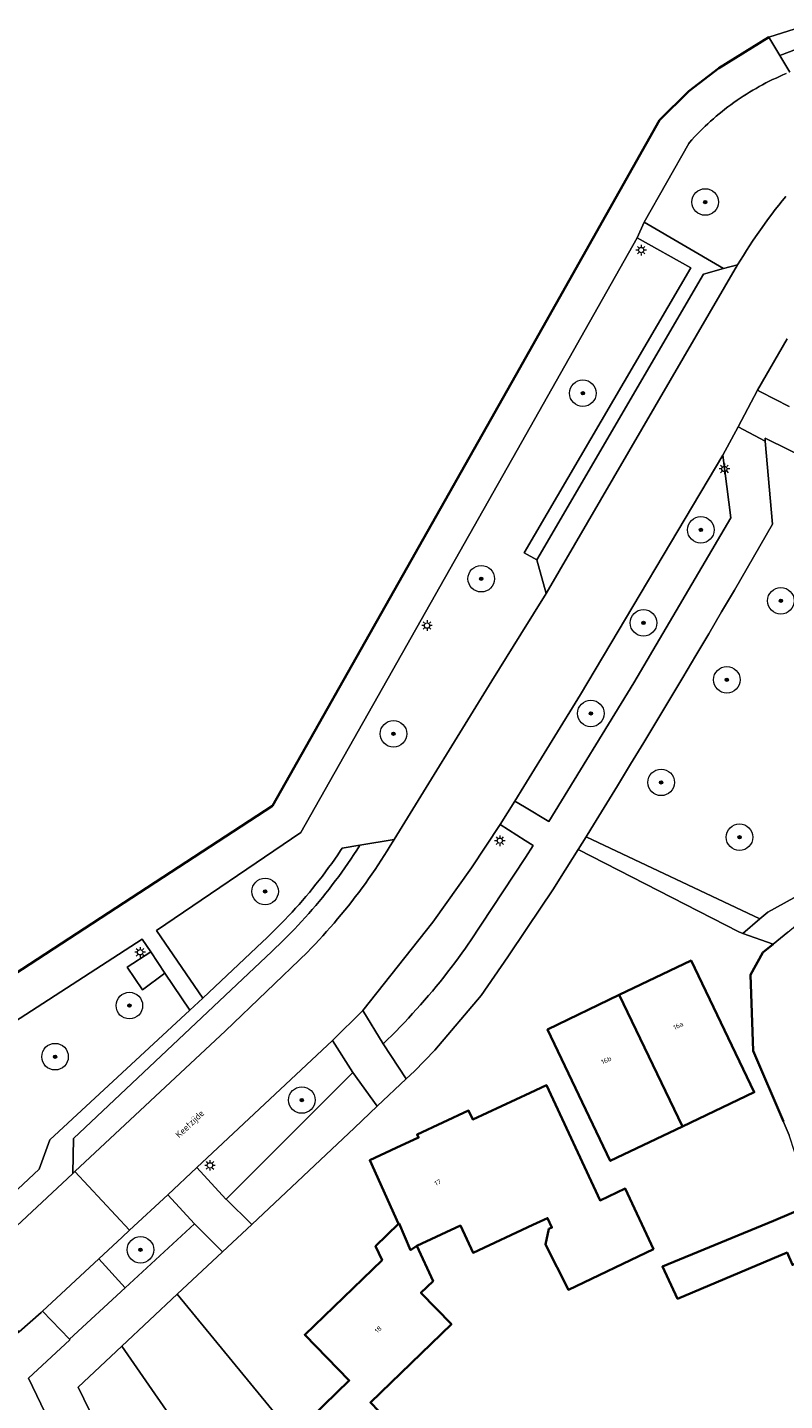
# Model space of a CAD drawing. Header units: metres. Extents: x 131489 to 134032, y 502353 to 503606.
# Tile 34 of 90: x 132708 to 132765, y 502829 to 502932. Entities that reach past the tile are written whole.
import ezdxf
from ezdxf.enums import TextEntityAlignment as Align

# ---------------------------------------------------------------- set-up
doc = ezdxf.new("R2010")
doc.units = ezdxf.units.M
for name, color, linetype, lineweight in [('ALG-laag uit', 4, 'Continuous', 18), ('B-WE-GK-BESCHOEIING-G', 130, 'GK-BESCHOEIING', 35), ('B-WE-GR-BEPLANTING_CULTUUR_BOSPLANTSOEN-GV', 90, 'Continuous', 18), ('B-WE-GR-BEPLANTING_CULTUUR_HEESTERS-GV', 90, 'Continuous', 18), ('B-WE-GR-BOOM-S', 92, 'Continuous', 25), ('B-WE-KL-ET_LS_OV_LICHTMAST-S', 190, 'Continuous', 25), ('B-WE-OG-BEBOUWING-GV', 7, 'Continuous', 35), ('B-WE-OG-BEBOUWING-T18', 1, 'Continuous', 18), ('B-WE-OG-TERREIN_CULTUURSCHEIDING-GV', 7, 'Continuous', 18), ('B-WE-OG-TERREIN_ERF-GV', 7, 'Continuous', 18), ('B-WE-OG-TOPOGRAFIE-T18', 1, 'Continuous', 18), ('B-WE-OG-WATER_SLOOT-GV', 120, 'Continuous', 18), ('B-WE-VH-VERHARDING_BETONSTRAATSTEEN-GV', 252, 'Continuous', 18)]:
    doc.layers.add(name, color=color, linetype=linetype, lineweight=lineweight)
doc.styles.add('NLCS-ISO-M200-T18', font='NLCS-ISO.ttf', dxfattribs={"height": 0.36})
doc.styles.add('NLCS-ISO-M200-T25', font='NLCS-ISO.ttf', dxfattribs={"height": 0.5})
doc.linetypes.add('GK-BESCHOEIING', pattern='A,30,-5,[1,NLCS.SHX,S=1,R=0,X=0,Y=0],-5', length=40)

# ---------------------------------------------------------------- blocks, each defined once
blk = doc.blocks.new('SKL-ET_OV_LICHTMAST-SO')
at = {"color": 0, "linetype": 'ByBlock', "lineweight": 18}
for points in [[(-1.25, 0), (-2, 0)], [(-1.41, 1.41), (-0.88, 0.88)], [(0, 2), (0, 1.25)], [(0.88, 0.88), (1.41, 1.41)], [(2, 0), (1.25, 0)], [(-1.41, -1.41), (-0.88, -0.88)], [(0, -1.25), (0, -2)], [(0.88, -0.88), (1.41, -1.41)]]:
    blk.add_lwpolyline(points, dxfattribs=at)
blk.add_circle((0, 0), 1, dxfattribs=at)
blk = doc.blocks.new('SGR-BOOM_01-SO')
at = {"linetype": 'ByBlock', "lineweight": 18}
h = blk.add_hatch(color=0, dxfattribs=at)
h.dxf.hatch_style = 1
edge = h.paths.add_edge_path()
edge.add_arc((0, 0), 0.25, 0, 360)
at = {"color": 0, "linetype": 'ByBlock', "lineweight": 18}
for radius in [2, 0.25]:
    blk.add_circle((0, 0), radius, dxfattribs=at)

msp = doc.modelspace()

# ---------------------------------------------------------------- linework, layer by layer
at = {"layer": 'ALG-laag uit', "flags": 128}
for points in [[(132765.666, 502929.112), (132764.929, 502930.355), (132764.102, 502931.731), (132760.326, 502929.404), (132758.081, 502927.68), (132755.878, 502925.495), (132745.046, 502906.313), (132726.75, 502873.913), (132704.36, 502859.306)], [(132769.32, 502932.05), (132764.929, 502930.355), (132765.666, 502929.112)], [(132705.975, 502856.775), (132716.954, 502863.867), (132717.587, 502862.928), (132718.664, 502861.329), (132720.543, 502858.538), (132721.516, 502859.438), (132718.032, 502864.535), (132728.891, 502871.907), (132745.16, 502900.673), (132754.192, 502916.644), (132754.71, 502917.814), (132758.063, 502923.753), (132758.123, 502923.821), (132758.311, 502924.03), (132758.502, 502924.237), (132758.696, 502924.441), (132758.894, 502924.643), (132759.093, 502924.841), (132759.296, 502925.037), (132759.502, 502925.23), (132759.71, 502925.42), (132759.921, 502925.607), (132760.134, 502925.791), (132760.35, 502925.971), (132760.569, 502926.149), (132760.79, 502926.324), (132761.014, 502926.495), (132761.24, 502926.664), (132761.468, 502926.829), (132761.699, 502926.991), (132761.932, 502927.149), (132762.167, 502927.304), (132762.404, 502927.456), (132762.644, 502927.605), (132762.885, 502927.75), (132763.129, 502927.891), (132763.375, 502928.029), (132763.622, 502928.164), (132763.871, 502928.295), (132764.123, 502928.423), (132764.376, 502928.547), (132764.631, 502928.667), (132764.887, 502928.784), (132765.145, 502928.897), (132765.405, 502929.006)], [(132765.405, 502929.006), (132765.145, 502928.897), (132764.887, 502928.784), (132764.631, 502928.667), (132764.376, 502928.547), (132764.123, 502928.423), (132763.871, 502928.295), (132763.622, 502928.164), (132763.375, 502928.029), (132763.129, 502927.891), (132762.885, 502927.75), (132762.644, 502927.605), (132762.404, 502927.456), (132762.167, 502927.304), (132761.932, 502927.149), (132761.699, 502926.991), (132761.468, 502926.829), (132761.24, 502926.664), (132761.014, 502926.495), (132760.79, 502926.324), (132760.569, 502926.149), (132760.35, 502925.971), (132760.134, 502925.791), (132759.921, 502925.607), (132759.71, 502925.42), (132759.502, 502925.23), (132759.296, 502925.037), (132759.093, 502924.841), (132758.894, 502924.643), (132758.696, 502924.441), (132758.502, 502924.237), (132758.311, 502924.03), (132758.123, 502923.821), (132758.063, 502923.753), (132754.71, 502917.814), (132760.692, 502914.328), (132761.741, 502914.611), (132761.959, 502914.97), (132762.181, 502915.326), (132762.406, 502915.68), (132762.634, 502916.033), (132762.865, 502916.383), (132763.1, 502916.731), (132763.339, 502917.076), (132763.58, 502917.419), (132763.825, 502917.76), (132764.073, 502918.099), (132764.324, 502918.435), (132764.579, 502918.769), (132764.836, 502919.1), (132765.097, 502919.429), (132765.361, 502919.756)], [(132765.361, 502919.756), (132765.097, 502919.429), (132764.836, 502919.1), (132764.579, 502918.769), (132764.324, 502918.435), (132764.073, 502918.099), (132763.825, 502917.76), (132763.58, 502917.419), (132763.339, 502917.076), (132763.1, 502916.731), (132762.865, 502916.383), (132762.634, 502916.033), (132762.406, 502915.68), (132762.181, 502915.326), (132761.959, 502914.97), (132761.741, 502914.611), (132747.35, 502889.895), (132745.439, 502886.831), (132743.253, 502883.326), (132735.909, 502871.381), (132735.831, 502871.25), (132735.611, 502870.888), (132735.389, 502870.528), (132735.163, 502870.17), (132734.933, 502869.814), (132734.701, 502869.461), (132734.464, 502869.11), (132734.225, 502868.761), (132733.982, 502868.414), (132733.736, 502868.07), (132733.487, 502867.728), (132733.235, 502867.388), (132732.979, 502867.051), (132732.72, 502866.716), (132732.459, 502866.384), (132732.193, 502866.054), (132731.925, 502865.727), (132731.654, 502865.402), (132731.38, 502865.08), (132731.102, 502864.76), (132730.822, 502864.443), (132730.539, 502864.129), (132730.252, 502863.817), (132729.963, 502863.508), (132729.671, 502863.202), (132729.376, 502862.899), (132723.222, 502856.972), (132711.874, 502846.396), (132715.995, 502841.974), (132718.869, 502844.65), (132721.059, 502846.691), (132731.264, 502856.249), (132733.538, 502858.502), (132738.818, 502865.159), (132741.731, 502869.254), (132743.875, 502872.501), (132744.995, 502874.251), (132745.67, 502875.352), (132749.917, 502882.276), (132760.633, 502900.299), (132761.776, 502902.436), (132763.242, 502905.177), (132765.462, 502909.047)], [(132765.462, 502909.047), (132763.242, 502905.177), (132763.466, 502905.063), (132765.629, 502903.966)], [(132765.629, 502903.966), (132765.629, 502903.966), (132763.466, 502905.063), (132763.242, 502905.177), (132761.776, 502902.436)], [(132763.803, 502901.581), (132763.822, 502901.358), (132764.366, 502895.097), (132763.413, 502893.445), (132762.456, 502891.795), (132761.496, 502890.147), (132760.532, 502888.502), (132759.565, 502886.858), (132758.594, 502885.216), (132757.62, 502883.576), (132756.643, 502881.938), (132755.662, 502880.303), (132754.678, 502878.669), (132753.69, 502877.038), (132752.699, 502875.408), (132751.704, 502873.781), (132750.706, 502872.156), (132750.347, 502871.572)], [(132761.776, 502902.436), (132763.822, 502901.358)], [(132705.183, 502840.158), (132711.317, 502845.877), (132711.721, 502846.254), (132711.784, 502848.868), (132726.691, 502862.951), (132726.982, 502863.224), (132727.271, 502863.499), (132727.557, 502863.778), (132727.84, 502864.059), (132728.121, 502864.344), (132728.398, 502864.631), (132728.673, 502864.92), (132728.944, 502865.213), (132729.213, 502865.508), (132729.479, 502865.806), (132729.741, 502866.107), (132730.001, 502866.41), (132730.258, 502866.715), (132730.511, 502867.024), (132730.762, 502867.335), (132731.009, 502867.648), (132731.253, 502867.964), (132731.494, 502868.282), (132731.732, 502868.603), (132731.967, 502868.925), (132732.198, 502869.251), (132732.426, 502869.578), (132732.651, 502869.908), (132732.872, 502870.24), (132733.09, 502870.575), (132733.305, 502870.911), (132733.324, 502870.941), (132731.986, 502870.713), (132731.878, 502870.552), (132731.657, 502870.225), (132731.433, 502869.902), (132731.206, 502869.58), (132730.975, 502869.261), (132730.741, 502868.944), (132730.503, 502868.629), (132730.263, 502868.317), (132730.019, 502868.007), (132729.772, 502867.7), (132729.523, 502867.395), (132729.27, 502867.093), (132729.014, 502866.794), (132728.755, 502866.497), (132728.493, 502866.203), (132728.228, 502865.911), (132727.96, 502865.622), (132727.689, 502865.336), (132727.415, 502865.052), (132727.139, 502864.772), (132726.859, 502864.494), (132726.577, 502864.219), (132726.292, 502863.947), (132726.004, 502863.678), (132721.516, 502859.438), (132720.543, 502858.538), (132710.012, 502848.767), (132709.19, 502846.572), (132700.364, 502838.328)], [(132749.754, 502870.612), (132748.336, 502868.38), (132747.884, 502867.67), (132745.886, 502864.673), (132744.462, 502862.538), (132742.458, 502859.649), (132738.974, 502855.522), (132737.43, 502853.957), (132736.804, 502853.363), (132734.631, 502851.301), (132732.923, 502849.68), (132725.185, 502842.418)], [(132700.364, 502838.328), (132709.19, 502846.572), (132710.012, 502848.767), (132720.543, 502858.538), (132718.664, 502861.329), (132716.976, 502860.053), (132715.819, 502861.77), (132717.587, 502862.928), (132716.954, 502863.867), (132705.975, 502856.775)], [(132715.409, 502833.244), (132712.129, 502830.166), (132718.81, 502816.425), (132712.369, 502811.228)]]:
    msp.add_lwpolyline(points, dxfattribs=at)
for points in [[(132746.65, 502892.425), (132759.166, 502913.915), (132760.692, 502914.328), (132754.71, 502917.814), (132754.192, 502916.644), (132758.218, 502914.382), (132745.697, 502892.94)], [(132735.909, 502871.381), (132743.253, 502883.326), (132745.439, 502886.831), (132747.35, 502889.895), (132746.65, 502892.425), (132745.697, 502892.94), (132758.218, 502914.382), (132754.192, 502916.644), (132745.16, 502900.673), (132728.891, 502871.907), (132718.032, 502864.535), (132721.516, 502859.438), (132726.004, 502863.678), (132726.292, 502863.947), (132726.577, 502864.219), (132726.859, 502864.494), (132727.139, 502864.772), (132727.415, 502865.052), (132727.689, 502865.336), (132727.96, 502865.622), (132728.228, 502865.911), (132728.493, 502866.203), (132728.755, 502866.497), (132729.014, 502866.794), (132729.27, 502867.093), (132729.523, 502867.395), (132729.772, 502867.7), (132730.019, 502868.007), (132730.263, 502868.317), (132730.503, 502868.629), (132730.741, 502868.944), (132730.975, 502869.261), (132731.206, 502869.58), (132731.433, 502869.902), (132731.657, 502870.225), (132731.878, 502870.552), (132731.986, 502870.713), (132733.324, 502870.941)], [(132760.692, 502914.328), (132759.166, 502913.915), (132746.65, 502892.425), (132747.35, 502889.895), (132761.741, 502914.611)], [(132749.754, 502870.612), (132750.347, 502871.572), (132750.706, 502872.156), (132751.704, 502873.781), (132752.699, 502875.408), (132753.69, 502877.038), (132754.678, 502878.669), (132755.662, 502880.303), (132756.643, 502881.938), (132757.62, 502883.576), (132758.594, 502885.216), (132759.565, 502886.858), (132760.532, 502888.502), (132761.496, 502890.147), (132762.456, 502891.795), (132763.413, 502893.445), (132764.366, 502895.097), (132763.822, 502901.358), (132761.776, 502902.436), (132760.633, 502900.299), (132761.238, 502895.57), (132753.928, 502883.171), (132747.537, 502872.723), (132745.701, 502873.827), (132744.995, 502874.251), (132743.875, 502872.501), (132745.752, 502871.304), (132746.361, 502870.915), (132745.778, 502870.028), (132741.6, 502863.676), (132741.528, 502863.573), (132741.268, 502863.202), (132741.004, 502862.834), (132740.737, 502862.468), (132740.467, 502862.105), (132740.194, 502861.744), (132739.917, 502861.385), (132739.638, 502861.029), (132739.355, 502860.676), (132739.069, 502860.325), (132738.78, 502859.976), (132738.488, 502859.63), (132738.193, 502859.287), (132737.895, 502858.946), (132737.594, 502858.608), (132737.29, 502858.272), (132736.983, 502857.939), (132736.673, 502857.609), (132736.36, 502857.282), (132736.044, 502856.958), (132735.726, 502856.636), (132735.404, 502856.317), (132735.08, 502856.001), (132736.804, 502853.363), (132737.43, 502853.957), (132738.974, 502855.522), (132742.458, 502859.649), (132744.462, 502862.538), (132745.886, 502864.673), (132747.884, 502867.67), (132748.336, 502868.38)], [(132744.995, 502874.251), (132745.701, 502873.827), (132747.537, 502872.723), (132753.928, 502883.171), (132761.238, 502895.57), (132760.633, 502900.299), (132749.917, 502882.276), (132745.67, 502875.352)], [(132733.538, 502858.502), (132735.08, 502856.001), (132735.404, 502856.317), (132735.726, 502856.636), (132736.044, 502856.958), (132736.36, 502857.282), (132736.673, 502857.609), (132736.983, 502857.939), (132737.29, 502858.272), (132737.594, 502858.608), (132737.895, 502858.946), (132738.193, 502859.287), (132738.488, 502859.63), (132738.78, 502859.976), (132739.069, 502860.325), (132739.355, 502860.676), (132739.638, 502861.029), (132739.917, 502861.385), (132740.194, 502861.744), (132740.467, 502862.105), (132740.737, 502862.468), (132741.004, 502862.834), (132741.268, 502863.202), (132741.528, 502863.573), (132741.6, 502863.676), (132745.778, 502870.028), (132746.361, 502870.915), (132745.752, 502871.304), (132743.875, 502872.501), (132741.731, 502869.254), (132738.818, 502865.159)], [(132711.874, 502846.396), (132723.222, 502856.972), (132729.376, 502862.899), (132729.671, 502863.202), (132729.963, 502863.508), (132730.252, 502863.817), (132730.539, 502864.129), (132730.822, 502864.443), (132731.102, 502864.76), (132731.38, 502865.08), (132731.654, 502865.402), (132731.925, 502865.727), (132732.193, 502866.054), (132732.459, 502866.384), (132732.72, 502866.716), (132732.979, 502867.051), (132733.235, 502867.388), (132733.487, 502867.728), (132733.736, 502868.07), (132733.982, 502868.414), (132734.225, 502868.761), (132734.464, 502869.11), (132734.701, 502869.461), (132734.933, 502869.814), (132735.163, 502870.17), (132735.389, 502870.528), (132735.611, 502870.888), (132735.831, 502871.25), (132735.909, 502871.381), (132733.324, 502870.941), (132733.305, 502870.911), (132733.09, 502870.575), (132732.872, 502870.24), (132732.651, 502869.908), (132732.426, 502869.578), (132732.198, 502869.251), (132731.967, 502868.925), (132731.732, 502868.603), (132731.494, 502868.282), (132731.253, 502867.964), (132731.009, 502867.648), (132730.762, 502867.335), (132730.511, 502867.024), (132730.258, 502866.715), (132730.001, 502866.41), (132729.741, 502866.107), (132729.479, 502865.806), (132729.213, 502865.508), (132728.944, 502865.213), (132728.673, 502864.92), (132728.398, 502864.631), (132728.121, 502864.344), (132727.84, 502864.059), (132727.557, 502863.778), (132727.271, 502863.499), (132726.982, 502863.224), (132726.691, 502862.951), (132711.784, 502848.868), (132711.721, 502846.254)], [(132717.587, 502862.928), (132715.819, 502861.77), (132716.976, 502860.053), (132718.664, 502861.329)], [(132731.264, 502856.249), (132732.791, 502853.843), (132734.631, 502851.301), (132736.804, 502853.363), (132735.08, 502856.001), (132733.538, 502858.502)], [(132731.264, 502856.249), (132721.059, 502846.691), (132723.246, 502844.304), (132723.265, 502844.323), (132732.791, 502853.843)], [(132725.185, 502842.418), (132732.923, 502849.68), (132734.631, 502851.301), (132732.791, 502853.843), (132723.265, 502844.323)], [(132711.874, 502846.396), (132711.721, 502846.254), (132711.317, 502845.877), (132705.183, 502840.158), (132703.631, 502838.71), (132707.703, 502834.343), (132709.348, 502835.788), (132709.457, 502835.884), (132713.68, 502839.818), (132715.439, 502841.456), (132715.995, 502841.974)], [(132720.894, 502842.452), (132722.996, 502840.364), (132725.185, 502842.418), (132723.265, 502844.323), (132723.246, 502844.304), (132721.059, 502846.691), (132718.869, 502844.65)], [(132720.894, 502842.452), (132718.869, 502844.65), (132715.995, 502841.974), (132715.439, 502841.456), (132713.68, 502839.818), (132715.666, 502837.655)], [(132720.894, 502842.452), (132715.666, 502837.655), (132711.481, 502833.77), (132711.508, 502833.742), (132708.394, 502830.855), (132714.932, 502817.24), (132709.528, 502812.973), (132710.991, 502811.837), (132712.369, 502811.228), (132718.81, 502816.425), (132712.129, 502830.166), (132715.409, 502833.244), (132719.59, 502837.168), (132722.996, 502840.364)], [(132713.68, 502839.818), (132709.457, 502835.884), (132711.481, 502833.77), (132715.666, 502837.655)], [(132700.969, 502824.984), (132701.453, 502823.442), (132705.489, 502817.889), (132706.624, 502816.426), (132707.331, 502815.514), (132709.528, 502812.973), (132714.932, 502817.24), (132708.394, 502830.855), (132711.508, 502833.742), (132711.481, 502833.77), (132709.457, 502835.884), (132709.348, 502835.788), (132707.703, 502834.343), (132703.869, 502830.977), (132702.113, 502829.233), (132701.597, 502828.439), (132701.117, 502827.069)]]:
    msp.add_lwpolyline(points, close=True, dxfattribs=at)
at = {"layer": 'B-WE-GK-BESCHOEIING-G', "flags": 128}
for points in [[(132764.102, 502931.731), (132760.326, 502929.404)], [(132760.326, 502929.404), (132758.081, 502927.68)], [(132758.081, 502927.68), (132755.878, 502925.495)], [(132755.878, 502925.495), (132745.046, 502906.313)], [(132745.046, 502906.313), (132726.75, 502873.913)], [(132726.75, 502873.913), (132704.36, 502859.306)], [(132763.648, 502862.874), (132764.411, 502863.5)], [(132762.709, 502861.19), (132763.648, 502862.874)], [(132762.925, 502855.467), (132762.709, 502861.19)], [(132765.184, 502850.153), (132762.925, 502855.467)]]:
    msp.add_lwpolyline(points, dxfattribs=at)
at = {"layer": 'B-WE-GR-BEPLANTING_CULTUUR_BOSPLANTSOEN-GV', "flags": 128}
msp.add_lwpolyline([(132730.624, 502823.736), (132719.59, 502837.168), (132715.409, 502833.244), (132720.781, 502825.511), (132727.849, 502808.327)], dxfattribs=at)
at = {"layer": 'B-WE-GR-BEPLANTING_CULTUUR_HEESTERS-GV', "flags": 128}
msp.add_lwpolyline([(132749.754, 502870.612), (132761.83, 502864.417), (132762.143, 502864.306), (132763.424, 502865.401), (132750.347, 502871.572)], close=True, dxfattribs=at)
at = {"layer": 'B-WE-OG-BEBOUWING-GV', "flags": 128}
for points in [[(132757.59, 502849.776), (132762.996, 502852.354), (132758.241, 502862.269), (132752.841, 502859.678)], [(132757.59, 502849.776), (132752.841, 502859.678), (132747.441, 502857.088), (132752.161, 502847.188)], [(132737.605, 502840.797), (132740.893, 502842.327), (132741.845, 502840.282), (132746.336, 502842.371), (132747.448, 502842.889), (132747.778, 502842.18), (132747.546, 502842.072), (132747.28, 502840.902), (132749.008, 502837.504), (132755.411, 502840.562), (132753.29, 502845.107), (132751.399, 502844.221), (132747.361, 502852.898), (132746.135, 502852.327), (132741.819, 502850.319), (132741.509, 502850.984), (132737.631, 502849.179), (132737.739, 502848.947), (132736.066, 502848.168), (132734.066, 502847.237), (132736.241, 502842.454), (132736.276, 502842.488), (132737.138, 502840.48)], [(132768.803, 502840.616), (132768.996, 502840.698), (132767.574, 502844.027), (132767.323, 502843.92), (132764.447, 502842.692), (132756.086, 502839.242), (132757.225, 502836.825), (132765.468, 502840.301), (132765.869, 502839.363)], [(132730.624, 502823.736), (132732.615, 502821.679), (132736.561, 502824.922), (132737.395, 502825.607), (132736.626, 502826.418), (132734.123, 502829.005), (132740.216, 502834.902), (132737.923, 502837.271), (132738.835, 502838.153), (132737.605, 502840.797), (132737.138, 502840.48), (132736.276, 502842.488), (132736.241, 502842.454), (132734.508, 502840.778), (132734.995, 502839.733), (132729.184, 502834.109), (132732.522, 502830.66), (132728.701, 502826.962), (132731.243, 502824.335)]]:
    msp.add_lwpolyline(points, close=True, dxfattribs=at)
at = {"layer": 'B-WE-OG-TERREIN_CULTUURSCHEIDING-GV', "flags": 128}
for points in [[(132771.028, 502898.023), (132763.803, 502901.581)], [(132750.347, 502871.572), (132763.424, 502865.401), (132764.005, 502865.898), (132765.976, 502866.993), (132769.041, 502867.869), (132774.013, 502869.589), (132777.297, 502870.965), (132780.237, 502872.091), (132782.702, 502872.609)], [(132727.849, 502808.327), (132720.781, 502825.511), (132715.409, 502833.244)]]:
    msp.add_lwpolyline(points, dxfattribs=at)
at = {"layer": 'B-WE-OG-TERREIN_ERF-GV', "flags": 128}
for points in [[(132773.63, 502828.847), (132772.747, 502831.814), (132772.519, 502832.324), (132768.803, 502840.616), (132765.869, 502839.363), (132765.468, 502840.301), (132757.225, 502836.825), (132756.086, 502839.242), (132764.447, 502842.692), (132767.323, 502843.92), (132765.624, 502849.118), (132762.925, 502855.467), (132762.709, 502861.19), (132763.648, 502862.874), (132764.411, 502863.5), (132762.143, 502864.306), (132761.83, 502864.417), (132749.754, 502870.612)], [(132728.701, 502826.962), (132732.522, 502830.66), (132729.184, 502834.109), (132734.995, 502839.733), (132734.508, 502840.778), (132736.241, 502842.454), (132734.066, 502847.237), (132736.066, 502848.168), (132737.739, 502848.947), (132737.631, 502849.179), (132741.509, 502850.984), (132741.819, 502850.319), (132746.135, 502852.327), (132747.361, 502852.898), (132751.399, 502844.221), (132753.29, 502845.107), (132755.411, 502840.562), (132749.008, 502837.504), (132747.28, 502840.902), (132747.546, 502842.072), (132747.778, 502842.18), (132747.448, 502842.889), (132746.336, 502842.371), (132741.845, 502840.282), (132740.893, 502842.327), (132737.605, 502840.797), (132738.835, 502838.153), (132737.923, 502837.271), (132740.216, 502834.902), (132734.123, 502829.005)], [(132725.185, 502842.418), (132722.996, 502840.364), (132719.59, 502837.168)], [(132719.59, 502837.168), (132730.624, 502823.736)]]:
    msp.add_lwpolyline(points, dxfattribs=at)
msp.add_lwpolyline([(132757.59, 502849.776), (132752.161, 502847.188), (132747.441, 502857.088), (132752.841, 502859.678), (132758.241, 502862.269), (132762.996, 502852.354)], close=True, dxfattribs=at)
at = {"layer": 'B-WE-OG-WATER_SLOOT-GV', "flags": 128}
for points in [[(132704.36, 502859.306), (132726.75, 502873.913), (132745.046, 502906.313), (132755.878, 502925.495), (132758.081, 502927.68), (132760.326, 502929.404), (132764.102, 502931.731), (132784.785, 502938.308), (132788.183, 502939.046), (132815.979, 502946.369), (132824.89, 502948.221), (132837.013, 502951.615), (132847.312, 502955.297), (132859.119, 502959.696), (132869.954, 502964.13), (132884.129, 502969.111), (132915.164, 502981.122), (132941.749, 502991.079), (132966.421, 503000), (132987.727, 503007.704), (133000, 503011.977), (133037.836, 503025.15)], [(132941.749, 502991.079), (132915.164, 502981.122), (132884.129, 502969.111), (132869.954, 502964.13), (132859.119, 502959.696), (132847.312, 502955.297), (132837.013, 502951.615), (132824.89, 502948.221), (132815.979, 502946.369), (132788.183, 502939.046), (132784.785, 502938.308), (132764.102, 502931.731), (132764.929, 502930.355), (132769.32, 502932.05), (132773.856, 502933.801), (132779.888, 502935.62), (132800.804, 502940.975), (132819.946, 502946.024), (132832.5, 502948.791), (132845.628, 502953.037), (132861.308, 502958.806), (132879.419, 502965.255), (132936.277, 502986.603)], [(132765.522, 502864.411), (132764.411, 502863.5), (132763.648, 502862.874), (132762.709, 502861.19), (132762.925, 502855.467), (132765.624, 502849.118)]]:
    msp.add_lwpolyline(points, dxfattribs=at)
msp.add_lwpolyline([(132784.593, 502873.006), (132782.702, 502872.609), (132780.237, 502872.091), (132777.297, 502870.965), (132774.013, 502869.589), (132769.041, 502867.869), (132765.976, 502866.993), (132764.005, 502865.898), (132763.424, 502865.401), (132762.143, 502864.306), (132764.411, 502863.5), (132765.522, 502864.411), (132766.095, 502864.881), (132769.277, 502866.426), (132779.908, 502870.726), (132783.104, 502871.826), (132783.981, 502871.739), (132784.977, 502872.127)], close=True, dxfattribs=at)
at = {"layer": 'B-WE-VH-VERHARDING_BETONSTRAATSTEEN-GV', "flags": 128}
msp.add_lwpolyline([(132763.822, 502901.358), (132763.803, 502901.581), (132771.028, 502898.023)], dxfattribs=at)

# ---------------------------------------------------------------- block references
at = {"layer": 'B-WE-GR-BOOM-S', "xscale": 0.5, "yscale": 0.5, "zscale": 0.5}
for p in [(132759.303, 502919.34), (132750.1, 502904.956), (132758.979, 502894.672), (132742.457, 502890.998), (132764.996, 502889.335), (132754.662, 502887.675), (132760.93, 502883.393), (132750.702, 502880.858), (132735.853, 502879.329), (132755.987, 502875.675), (132761.887, 502871.549), (132726.193, 502867.468), (132715.983, 502858.877), (132710.391, 502855.035), (132728.955, 502851.773), (132716.817, 502840.505)]:
    msp.add_blockref('SGR-BOOM_01-SO', p, dxfattribs=at)
at = {"layer": 'B-WE-KL-ET_LS_OV_LICHTMAST-S', "xscale": 0.2, "yscale": 0.2, "zscale": 0.2}
for p in [(132754.488, 502915.723), (132760.747, 502899.257), (132738.375, 502887.471), (132743.854, 502871.282), (132716.788, 502862.887), (132722.049, 502846.859)]:
    msp.add_blockref('SKL-ET_OV_LICHTMAST-SO', p, dxfattribs=at)

# ---------------------------------------------------------------- texts
at = {"layer": 'B-WE-OG-BEBOUWING-T18', "style": 'NLCS-ISO-M200-T18'}
for s, rotation, p in [('16a', 25.6, (132757.271, 502857.367)), ('16b', 25.6, (132751.86, 502854.771)), ('17', 25, (132739.176, 502845.571)), ('18', 44.1, (132734.701, 502834.506))]:
    msp.add_text(s, height=0.36, rotation=rotation, dxfattribs=at).set_placement(p, align=Align.MIDDLE)
at = {"layer": 'B-WE-OG-TOPOGRAFIE-T18', "style": 'NLCS-ISO-M200-T25'}
msp.add_text('Keetzijde', height=0.5, rotation=43.75198, dxfattribs=at).set_placement((132720.577, 502849.929), align=Align.MIDDLE)

doc.saveas('drawing.dxf')
